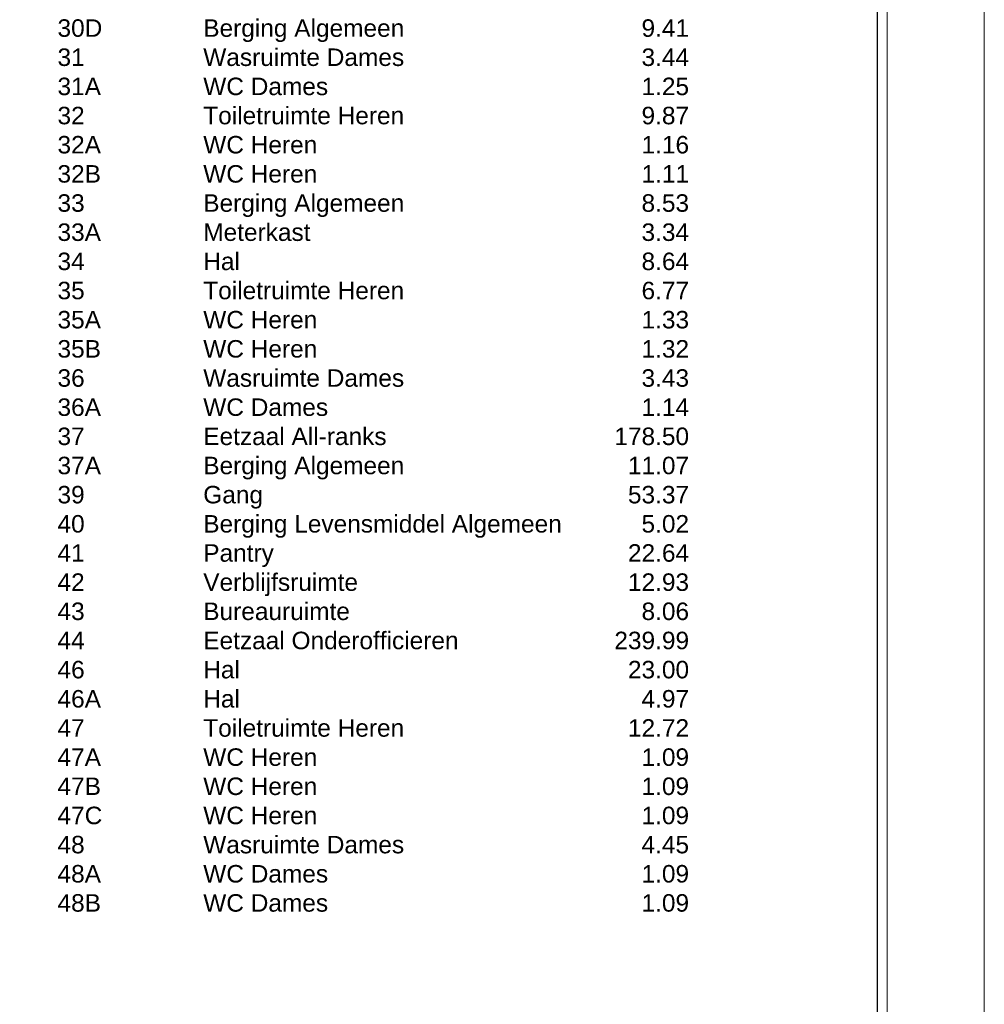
# Model space of a CAD drawing. Header units: millimetres. Extents: x 0 to 1134213, y -536989 to 313336.
# Tile 46 of 86: x 98945 to 118800, y 21742 to 42000. Entities that reach past the tile are written whole.
import ezdxf
from ezdxf.enums import TextEntityAlignment as Align

# ---------------------------------------------------------------- set-up
doc = ezdxf.new("R2010")
doc.units = ezdxf.units.MM
doc.layers.add('X-L0_C_afwerking', color=7, linetype='Continuous', lineweight=5)
doc.layers.add('X-T0_C_legenda', color=7, linetype='Continuous', lineweight=5)
doc.styles.add('DVD_ALG 1.8mm_RE', font='arial.ttf', dxfattribs={"height": 1.8})
doc.styles.add('DVD_ALG 2.5mm_RE', font='arial.ttf', dxfattribs={"height": 2.5})
doc.styles.add('DVD_ALG 3.5mm_BO', font='arialbd.ttf', dxfattribs={"height": 3.5})
doc.styles.add('DVD_ALG 5.0mm_BO', font='arialbd.ttf', dxfattribs={"height": 5})
doc.styles.add('DVD_VBC_Arial', font='arial.ttf')

# ---------------------------------------------------------------- blocks, each defined once
blk = doc.blocks.new('DVDVB_09_-S-_Ruimteoverzicht')
at = {"style": 'DVD_VBC_Arial'}
for s, p in [('30D', (0, -30000)), ('Berging Algemeen', (3000, -30000)), ('31', (0, -30600)), ('Wasruimte Dames', (3000, -30600)), ('31A', (0, -31200)), ('WC Dames', (3000, -31200)), ('32', (0, -31800)), ('Toiletruimte Heren', (3000, -31800)), ('32A', (0, -32400)), ('WC Heren', (3000, -32400)), ('32B', (0, -33000)), ('WC Heren', (3000, -33000)), ('Berging Algemeen', (3000, -33600)), ('33', (0, -33600)), ('Meterkast', (3000, -34200)), ('33A', (0, -34200)), ('34', (0, -34800)), ('Hal', (3000, -34800)), ('35', (0, -35400)), ('Toiletruimte Heren', (3000, -35400)), ('35A', (0, -36000)), ('WC Heren', (3000, -36000)), ('35B', (0, -36600)), ('WC Heren', (3000, -36600)), ('36', (0, -37200)), ('Wasruimte Dames', (3000, -37200)), ('36A', (0, -37800)), ('WC Dames', (3000, -37800)), ('37', (0, -38400)), ('Eetzaal All-ranks', (3000, -38400)), ('37A', (0, -39000)), ('Berging Algemeen', (3000, -39000)), ('39', (0, -39600)), ('Gang', (3000, -39600)), ('40', (0, -40200)), ('Berging Levensmiddel Algemeen', (3000, -40200)), ('41', (0, -40800)), ('Pantry', (3000, -40800)), ('42', (0, -41400)), ('Verblijfsruimte', (3000, -41400)), ('43', (0, -42000)), ('Bureauruimte', (3000, -42000)), ('44', (0, -42600)), ('Eetzaal Onderofficieren', (3000, -42600)), ('46', (0, -43200)), ('Hal', (3000, -43200)), ('46A', (0, -43800)), ('Hal', (3000, -43800)), ('47', (0, -44400)), ('Toiletruimte Heren', (3000, -44400)), ('47A', (0, -45000)), ('WC Heren', (3000, -45000)), ('47B', (0, -45600)), ('WC Heren', (3000, -45600)), ('47C', (0, -46200)), ('WC Heren', (3000, -46200)), ('48', (0, -46800)), ('Wasruimte Dames', (3000, -46800)), ('48A', (0, -47400)), ('WC Dames', (3000, -47400)), ('48B', (0, -48000)), ('WC Dames', (3000, -48000))]:
    blk.add_text(s, height=360, dxfattribs=at).set_placement(p)
for s, p in [('9.41', (13000, -30000)), ('3.44', (13000, -30600)), ('1.25', (13000, -31200)), ('9.87', (13000, -31800)), ('1.16', (13000, -32400)), ('1.11', (13000, -33000)), ('8.53', (13000, -33600)), ('3.34', (13000, -34200)), ('8.64', (13000, -34800)), ('6.77', (13000, -35400)), ('1.33', (13000, -36000)), ('1.32', (13000, -36600)), ('3.43', (13000, -37200)), ('1.14', (13000, -37800)), ('178.50', (13000, -38400)), ('11.07', (13000, -39000)), ('53.37', (13000, -39600)), ('5.02', (13000, -40200)), ('22.64', (13000, -40800)), ('12.93', (13000, -41400)), ('8.06', (13000, -42000)), ('239.99', (13000, -42600)), ('23.00', (13000, -43200)), ('4.97', (13000, -43800)), ('12.72', (13000, -44400)), ('1.09', (13000, -45000)), ('1.09', (13000, -45600)), ('1.09', (13000, -46200)), ('4.45', (13000, -46800)), ('1.09', (13000, -47400)), ('1.09', (13000, -48000))]:
    blk.add_text(s, height=360, dxfattribs=at).set_placement(p, align=Align.RIGHT)
blk = doc.blocks.new('DVDVB_02_--_ A2-Basispl-liggend')
at = {"color": 7, "lineweight": 9}
for points in [[(-583, -11), (11, -11), (11, 409), (-583, 409)], [(-573, 399), (1, 399), (1, -1), (-573, -1)]]:
    blk.add_lwpolyline(points, close=True, dxfattribs=at)
at = {"color": 7, "lineweight": 25}
blk.add_lwpolyline([(-572, 398), (-572, 0), (0, 0), (0, 398)], close=True, dxfattribs=at)
at = {"color": 7, "lineweight": 13}
for tag, p, height, style in [('TITEL', (-85, 90.18), 5, 'DVD_ALG 5.0mm_BO'), ('SUBTITEL', (-85, 76.18), 3.2, 'DVD_ALG 3.5mm_BO'), ('BOUWLAAGCODE', (-85, 66.16), 2.5, 'DVD_ALG 2.5mm_RE'), ('BOUWLAAGNAAM', (-70.61, 66.09), 2.5, 'DVD_ALG 2.5mm_RE'), ('GEBOUWCODE', (-85, 62.16), 2.5, 'DVD_ALG 2.5mm_RE'), ('GEBOUWNAAM', (-70.61, 62.09), 2.5, 'DVD_ALG 2.5mm_RE'), ('OBJECTCODE', (-85, 58.16), 2.5, 'DVD_ALG 2.5mm_RE'), ('OBJECTNAAM', (-70.61, 58.09), 2.5, 'DVD_ALG 2.5mm_RE'), ('SCHAAL', (-70.61, 48.19), 2, 'DVD_ALG 1.8mm_RE'), ('DATUM', (-70.61, 45.31), 2, 'DVD_ALG 1.8mm_RE'), ('BVO', (-78.55, 41.73), 1.5, 'DVD_ALG 1.8mm_RE'), ('NVO', (-50.39, 41.73), 1.5, 'DVD_ALG 1.8mm_RE')]:
    blk.add_attdef(tag, p, '', height=height, dxfattribs=dict(at, style=style))

msp = doc.modelspace()

# ---------------------------------------------------------------- block references
at = {"layer": 'X-L0_C_afwerking', "xscale": 200, "yscale": 200, "zscale": 200}
msp.add_blockref('DVDVB_02_--_ A2-Basispl-liggend', (116600, 2200), dxfattribs=at)
at = {"layer": 'X-T0_C_legenda'}
msp.add_blockref('DVDVB_09_-S-_Ruimteoverzicht', (99723, 71648), dxfattribs=at)

doc.saveas('drawing.dxf')
